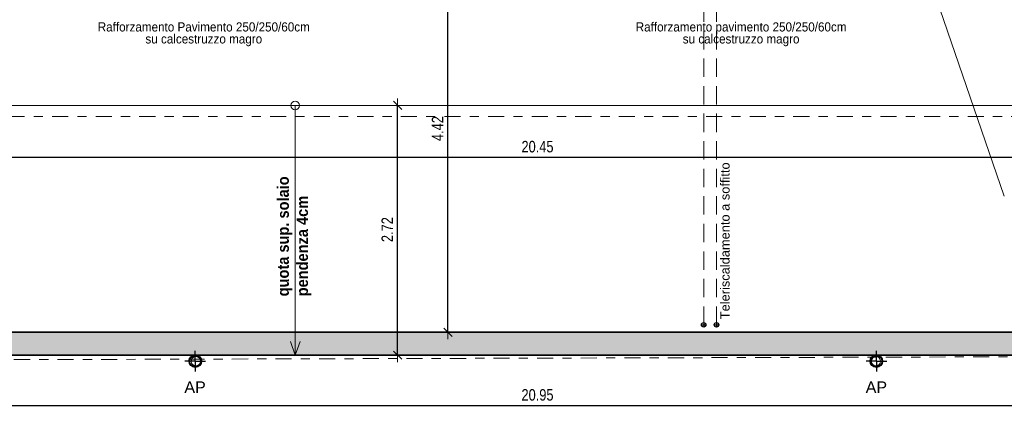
# Model space of a CAD drawing. Header units: metres. Extents: x -75 to 65, y -68 to 92.
# Tile 9 of 34: x 6.83 to 17.56, y -7.28 to -3. Entities that reach past the tile are written whole.
import ezdxf

# ---------------------------------------------------------------- set-up
doc = ezdxf.new("R2010")
doc.units = ezdxf.units.M
doc.header["$PDMODE"] = 65
for name, pattern in [('AUSGEZOGEN', [0]), ('STRICHLINIE2_S3', [0.25, 0.2, -0.05]), ('STRICHLINIE_S4', [0.275, 0.175, -0.05, 0, -0.05])]:
    doc.linetypes.add(name, pattern=pattern)
for name, color, linetype in [('XR$1$010 Aussenwände', 7, 'AUSGEZOGEN'), ('XR$1$010 Aussenwände Bauteilschraffuren', 7, 'AUSGEZOGEN'), ('XR$1$015 Innenwände', 7, 'AUSGEZOGEN'), ('XR$1$035 Decken', 7, 'AUSGEZOGEN'), ('XR$1$060 Möbel Einbau', 7, 'AUSGEZOGEN'), ('XR$1$065 Möbel Einrichtung', 7, 'AUSGEZOGEN'), ('XR$1$080 Raumdefinitionen Kontur', 7, 'AUSGEZOGEN'), ('XR$1$0_', 7, 'AUSGEZOGEN'), ('XR$1$255 Plangrafiken', 7, 'AUSGEZOGEN'), ('XR$2$160 Beschriftungen 50', 7, 'AUSGEZOGEN')]:
    doc.layers.add(name, color=color, linetype=linetype)
doc.layers.add('XR$2$STANDARD_1', color=7, linetype='AUSGEZOGEN', lineweight=25)
doc.styles.add('ARIAL', font='arial.ttf')
doc.dimstyles.new('DIMSTYLE_3', dxfattribs={"dimtxt": 0.125, "dimasz": 0.15, "dimexe": 0, "dimexo": 0, "dimgap": 0.0625, "dimtad": 2, "dimrnd": 0.005, "dimzin": 4, "dimdsep": 46, "dimtxsty": 'ARIAL', "dimblk1": 'ALL_ML_STRICH', "dimblk2": 'ALL_ML_STRICH', "dimsah": 1, "dimcen": 0, "dimclrd": 7, "dimclre": 7, "dimclrt": 7, "dimadec": 0, "dimazin": 0, "dimtfac": 1, "dimtdec": 0, "dimtix": 1, "dimtmove": 2, "dimatfit": 3, "dimfxl": 0, "dimtzin": 0, "dimlwd": 0, "dimlwe": 18, "dimarcsym": 0})

# ---------------------------------------------------------------- blocks, each defined once
blk = doc.blocks.new('COMPLEXOBJECT_18')
at = {"layer": 'XR$1$065 Möbel Einrichtung', "color": 7, "linetype": 'AUSGEZOGEN', "lineweight": 13, "transparency": 33554687}
for start, end in [(90, 270), (270, 90)]:
    blk.add_arc((8.747, -6.722), 0.05, start, end, dxfattribs=at)
blk = doc.blocks.new('COMPLEXOBJECT_19')
at = {"layer": 'XR$1$065 Möbel Einrichtung', "color": 7, "linetype": 'AUSGEZOGEN', "lineweight": 13, "transparency": 33554687}
for start, end in [(90, 270), (270, 90)]:
    blk.add_arc((16.157, -6.722), 0.05, start, end, dxfattribs=at)
blk = doc.blocks.new('ALL_ML_STRICH')
at = {"color": 0, "linetype": 'ByBlock', "lineweight": -2}
for p, q in [((-1, 0), (0.5, 0)), ((-0.3, -0.3), (0.3, 0.3)), ((0, -0.5), (0, 0.5))]:
    blk.add_line(p, q, dxfattribs=at)
blk = doc.blocks.new('*D55')
at = {"layer": 'DEFPOINTS', "color": 7, "linetype": 'AUSGEZOGEN', "lineweight": 18, "transparency": 16777216}
for p in [(1.992, -7.193), (1.992, -7.203), (22.942, -7.203)]:
    blk.add_point(p, dxfattribs=at)
at = {"layer": 'XR$2$STANDARD_1', "color": 7, "linetype": 'AUSGEZOGEN', "lineweight": -2, "transparency": 16777216}
for p, q in [((1.992, -6.703), (1.992, -7.203)), ((22.942, -6.703), (22.942, -7.203)), ((1.992, -7.203), (22.942, -7.203))]:
    blk.add_line(p, q, dxfattribs=at)
at = {"layer": 'XR$2$STANDARD_1', "color": 7, "linetype": 'AUSGEZOGEN', "lineweight": 18, "transparency": 16777216, "xscale": 0.15, "yscale": 0.15, "zscale": 0.15, "rotation": 180}
blk.add_blockref('ALL_ML_STRICH', (1.992, -7.203), dxfattribs=at)
at = {"layer": 'XR$2$STANDARD_1', "color": 7, "linetype": 'AUSGEZOGEN', "lineweight": 18, "transparency": 16777216, "xscale": 0.15, "yscale": 0.15, "zscale": 0.15}
blk.add_blockref('ALL_ML_STRICH', (22.942, -7.203), dxfattribs=at)
at = {"layer": 'XR$2$STANDARD_1', "color": 7, "linetype": 'AUSGEZOGEN', "lineweight": 18, "transparency": 16777216, "insert": (12.47, -7.089), "char_height": 0.125, "width": 0.5, "attachment_point": 5, "style": 'ARIAL'}
blk.add_mtext('\\W0.80;\\A1;{\\A1;{20.95\\H0.082500;\\S^ ;}}', dxfattribs=at)
blk = doc.blocks.new('*D62')
at = {"layer": 'DEFPOINTS', "color": 7, "linetype": 'AUSGEZOGEN', "lineweight": 18, "transparency": 16777216}
for p in [(11.013, -3.936), (10.946, -6.656), (10.946, -6.656)]:
    blk.add_point(p, dxfattribs=at)
at = {"layer": 'XR$2$STANDARD_1', "color": 7, "linetype": 'AUSGEZOGEN', "lineweight": -2, "transparency": 16777216}
for p, q in [((10.946, -3.936), (10.946, -3.936)), ((10.946, -6.656), (10.946, -3.936)), ((10.946, -6.656), (10.946, -6.656))]:
    blk.add_line(p, q, dxfattribs=at)
at = {"layer": 'XR$2$STANDARD_1', "color": 7, "linetype": 'AUSGEZOGEN', "lineweight": 18, "transparency": 16777216, "xscale": 0.15, "yscale": 0.15, "zscale": 0.15}
for p, rotation in [((10.946, -3.936), 90), ((10.946, -6.656), 270)]:
    blk.add_blockref('ALL_ML_STRICH', p, dxfattribs=dict(at, rotation=rotation))
at = {"layer": 'XR$2$STANDARD_1', "color": 7, "linetype": 'AUSGEZOGEN', "lineweight": 18, "transparency": 16777216, "insert": (10.833, -5.289), "char_height": 0.125, "width": 0.4, "attachment_point": 5, "rotation": 90, "style": 'ARIAL'}
blk.add_mtext('\\W0.80;\\A1;{\\A1;{2.72\\H0.082500;\\S^ ;}}', dxfattribs=at)
blk = doc.blocks.new('*D63')
at = {"layer": 'DEFPOINTS', "color": 7, "linetype": 'AUSGEZOGEN', "lineweight": 18, "transparency": 16777216}
for p in [(10.464, -1.985), (11.494, -6.406), (11.55, -6.406)]:
    blk.add_point(p, dxfattribs=at)
at = {"layer": 'XR$2$STANDARD_1', "color": 7, "linetype": 'AUSGEZOGEN', "lineweight": -2, "transparency": 16777216}
for p, q in [((9.787, -1.985), (11.494, -1.985)), ((11.494, -6.406), (11.494, -1.985)), ((11.494, -6.406), (11.494, -6.406))]:
    blk.add_line(p, q, dxfattribs=at)
at = {"layer": 'XR$2$STANDARD_1', "color": 7, "linetype": 'AUSGEZOGEN', "lineweight": 18, "transparency": 16777216, "xscale": 0.15, "yscale": 0.15, "zscale": 0.15}
for p, rotation in [((11.494, -1.985), 90), ((11.494, -6.406), 270)]:
    blk.add_blockref('ALL_ML_STRICH', p, dxfattribs=dict(at, rotation=rotation))
at = {"layer": 'XR$2$STANDARD_1', "color": 7, "linetype": 'AUSGEZOGEN', "lineweight": 18, "transparency": 16777216, "insert": (11.381, -4.188), "char_height": 0.125, "width": 0.4, "attachment_point": 5, "rotation": 90, "style": 'ARIAL'}
blk.add_mtext('\\W0.80;\\A1;{\\A1;{4.42\\H0.082500;\\S^ ;}}', dxfattribs=at)
blk = doc.blocks.new('*D126')
at = {"layer": 'DEFPOINTS', "color": 7, "linetype": 'AUSGEZOGEN', "lineweight": 18, "transparency": 16777216}
for p in [(2.242, -4.16), (2.242, -4.501), (22.692, -4.62)]:
    blk.add_point(p, dxfattribs=at)
at = {"layer": 'XR$2$STANDARD_1', "color": 7, "linetype": 'AUSGEZOGEN', "lineweight": -2, "transparency": 16777216}
for p, q in [((2.242, -4.501), (2.242, -4.501)), ((2.242, -4.501), (22.692, -4.501)), ((22.692, -4.501), (22.692, -4.501))]:
    blk.add_line(p, q, dxfattribs=at)
at = {"layer": 'XR$2$STANDARD_1', "color": 7, "linetype": 'AUSGEZOGEN', "lineweight": 18, "transparency": 16777216, "xscale": 0.15, "yscale": 0.15, "zscale": 0.15, "rotation": 180}
blk.add_blockref('ALL_ML_STRICH', (2.242, -4.501), dxfattribs=at)
at = {"layer": 'XR$2$STANDARD_1', "color": 7, "linetype": 'AUSGEZOGEN', "lineweight": 18, "transparency": 16777216, "xscale": 0.15, "yscale": 0.15, "zscale": 0.15}
blk.add_blockref('ALL_ML_STRICH', (22.692, -4.501), dxfattribs=at)
at = {"layer": 'XR$2$STANDARD_1', "color": 7, "linetype": 'AUSGEZOGEN', "lineweight": 18, "transparency": 16777216, "insert": (12.47, -4.386), "char_height": 0.125, "width": 0.5, "attachment_point": 5, "style": 'ARIAL'}
blk.add_mtext('\\W0.80;\\A1;{\\A1;{20.45\\H0.082500;\\S^ ;}}', dxfattribs=at)
blk = doc.blocks.new('*D190')
at = {"layer": 'DEFPOINTS', "color": 7, "linetype": 'AUSGEZOGEN', "lineweight": 18, "transparency": 16777216}
for p in [(18.352, -1.295), (-2.864, -6.656), (-0.702, -6.656)]:
    blk.add_point(p, dxfattribs=at)
at = {"layer": 'XR$2$STANDARD_1', "color": 7, "linetype": 'AUSGEZOGEN', "lineweight": -2, "transparency": 16777216}
for p, q in [((-0.075, -1.295), (-0.702, -1.295)), ((-0.702, -6.656), (-0.702, -1.295)), ((-0.702, -6.656), (-0.702, -6.656))]:
    blk.add_line(p, q, dxfattribs=at)
at = {"layer": 'XR$2$STANDARD_1', "color": 7, "linetype": 'AUSGEZOGEN', "lineweight": 18, "transparency": 16777216, "xscale": 0.15, "yscale": 0.15, "zscale": 0.15}
for p, rotation in [((-0.702, -1.295), 90), ((-0.702, -6.656), 270)]:
    blk.add_blockref('ALL_ML_STRICH', p, dxfattribs=dict(at, rotation=rotation))
at = {"layer": 'XR$2$STANDARD_1', "color": 7, "linetype": 'AUSGEZOGEN', "lineweight": 18, "transparency": 16777216, "insert": (-0.817, -3.969), "char_height": 0.125, "width": 0.4, "attachment_point": 5, "rotation": 90, "style": 'ARIAL'}
blk.add_mtext('\\W0.80;\\A1;{\\A1;{5.36\\H0.082500;\\S^ ;}}', dxfattribs=at)

msp = doc.modelspace()

# ---------------------------------------------------------------- hatches: boundary and pattern name
at = {"layer": 'XR$1$010 Aussenwände Bauteilschraffuren', "linetype": 'AUSGEZOGEN', "lineweight": 13, "transparency": 33554687}
h = msp.add_hatch(dxfattribs=at)
h.set_pattern_fill('MUSTER', scale=0.05625, style=0, pattern_type=2)
h.set_pattern_definition([(0, (0.1125, 0.1125), (0.05625, 0.05625), [0.05625, -0.05625]), (90, (0.1125, 0.1125), (-0.05625, 0.05625), [0.05625, -0.05625])])
h.paths.add_polyline_path([(22.6918, -6.4065), (2.2418, -6.4065), (2.2418, -6.6565), (22.6918, -6.6565)], flags=0)

# ---------------------------------------------------------------- linework, layer by layer
at = {"layer": 'XR$1$010 Aussenwände', "color": 7, "linetype": 'AUSGEZOGEN', "lineweight": 35, "transparency": 33554687}
for p, q in [((22.6918, -6.4065), (2.2418, -6.4065)), ((1.9918, -6.6565), (22.9418, -6.6565))]:
    msp.add_line(p, q, dxfattribs=at)
at = {"layer": 'XR$1$015 Innenwände', "color": 7, "linetype": 'AUSGEZOGEN', "lineweight": 13, "transparency": 33554687}
msp.add_line((17.5544, -4.9259), (15.5146, 1.0271), dxfattribs=at)
at = {"layer": 'XR$1$015 Innenwände', "color": 7, "linetype": 'STRICHLINIE_S4', "lineweight": 13, "transparency": 33554687}
msp.add_line((23.0318, -4.0565), (1.8718, -4.0565), dxfattribs=at)
at = {"layer": 'XR$1$035 Decken', "color": 30, "linetype": 'STRICHLINIE2_S3', "lineweight": 13, "transparency": 33554687}
for p, q in [((14.2804, -6.3256), (14.2804, 5.3361)), ((14.4204, -6.3256), (14.4204, 5.3461))]:
    msp.add_line(p, q, dxfattribs=at)
at = {"layer": 'XR$1$035 Decken', "color": 30, "linetype": 'AUSGEZOGEN', "lineweight": 25, "transparency": 33554687}
for p, q in [((14.2554, -6.3256), (14.3054, -6.3256)), ((14.2804, -6.3006), (14.2804, -6.3506)), ((14.3954, -6.3256), (14.4454, -6.3256)), ((14.4204, -6.3006), (14.4204, -6.3506))]:
    msp.add_line(p, q, dxfattribs=at)
at = {"layer": 'XR$1$035 Decken', "color": 7, "linetype": 'AUSGEZOGEN', "lineweight": 18, "transparency": 33554687}
msp.add_line((1.9918, -6.6565), (22.9418, -6.6565), dxfattribs=at)
at = {"layer": 'XR$1$035 Decken', "color": 30, "linetype": 'AUSGEZOGEN', "lineweight": 25, "transparency": 33554687}
for centre in [(14.2804, -6.3256), (14.4204, -6.3256)]:
    msp.add_circle(centre, 0.025, dxfattribs=at)
at = {"layer": 'XR$1$060 Möbel Einbau', "color": 172, "linetype": 'AUSGEZOGEN', "lineweight": 25, "transparency": 33554687}
for p, q in [((8.7418, -6.7221), (8.7418, -6.6096)), ((16.1618, -6.7221), (16.1618, -6.6096)), ((8.7418, -6.7221), (8.6293, -6.7221)), ((8.7418, -6.7221), (8.7418, -6.8346)), ((8.7418, -6.7221), (8.8543, -6.7221)), ((16.1618, -6.7221), (16.0493, -6.7221)), ((16.1618, -6.7221), (16.1618, -6.8346)), ((16.1618, -6.7221), (16.2743, -6.7221))]:
    msp.add_line(p, q, dxfattribs=at)
for centre, radius in [((8.7418, -6.7221), 0.0675), ((8.7418, -6.7221), 0.0625), ((16.1618, -6.7221), 0.0675), ((16.1618, -6.7221), 0.0625)]:
    msp.add_circle(centre, radius, dxfattribs=at)
at = {"layer": 'XR$1$080 Raumdefinitionen Kontur', "color": 51, "linetype": 'AUSGEZOGEN', "lineweight": 13, "transparency": 33554687}
msp.add_line((2.2418, -6.4065), (22.6918, -6.4065), dxfattribs=at)
at = {"layer": 'XR$1$0_', "lineweight": 13, "transparency": 33554687}
for p, q in [((22.9418, -3.9365), (1.9918, -3.9365)), ((9.8307, -3.9365), (9.8307, -6.6565)), ((9.8307, -3.9365), (9.8307, -6.6565)), ((9.8307, -6.6565), (9.7784, -6.5061)), ((9.8307, -6.6565), (9.8829, -6.5061))]:
    msp.add_line(p, q, dxfattribs=at)
msp.add_circle((9.8307, -3.9365), 0.0473, dxfattribs=at)
at = {"layer": 'XR$1$255 Plangrafiken', "color": 1, "linetype": 'STRICHLINIE_S4', "lineweight": 18, "transparency": 33554687}
msp.add_line((1.5413, -6.7201), (23.0318, -6.6579), dxfattribs=at)

# ---------------------------------------------------------------- block references
at = {"layer": 'XR$1$065 Möbel Einrichtung', "color": 7, "linetype": 'AUSGEZOGEN', "lineweight": 13, "transparency": 33554687}
for name in ['COMPLEXOBJECT_18', 'COMPLEXOBJECT_19']:
    msp.add_blockref(name, (0, 0), dxfattribs=at)

# ---------------------------------------------------------------- texts
at = {"layer": 'XR$2$160 Beschriftungen 50', "color": 7, "linetype": 'AUSGEZOGEN', "transparency": 33554687, "char_height": 0.1, "attachment_point": 2, "line_spacing_factor": 0.783133, "style": 'ARIAL'}
for s, insert, width in [('\\A1;{\\W0.91;Rafforzamento Pavimento 250/250/60cm}\\P{\\W0.91;su calcestruzzo magro}', (8.8342, -3.0309), 2.372078), ('\\A1;{\\W0.91;Rafforzamento pavimento 250/250/60cm}\\P{\\W0.91;su calcestruzzo magro}', (14.6883, -3.0309), 2.373502)]:
    msp.add_mtext(s, dxfattribs=dict(at, insert=insert, width=width))
at = {"layer": 'XR$2$160 Beschriftungen 50', "color": 30, "linetype": 'AUSGEZOGEN', "transparency": 33554687, "insert": (14.5642, -6.2646), "char_height": 0.1, "width": 1.944325, "attachment_point": 7, "rotation": 90, "style": 'ARIAL'}
msp.add_mtext('Teleriscaldamento a soffitto', dxfattribs=at)
at = {"layer": 'XR$2$160 Beschriftungen 50', "color": 7, "linetype": 'AUSGEZOGEN', "transparency": 33554687, "insert": (10.007, -6.0152), "char_height": 0.125, "width": 1.752545, "attachment_point": 7, "rotation": 90, "style": 'ARIAL'}
msp.add_mtext('\\A1;{\\fArial|b1|i0|c162|p34;\\W0.91;quota sup. solaio\\Ppendenza 4cm }', dxfattribs=at)
at = {"layer": 'XR$2$160 Beschriftungen 50', "color": 7, "linetype": 'AUSGEZOGEN', "transparency": 33554687, "char_height": 0.125, "width": 0.353962, "attachment_point": 7, "style": 'ARIAL'}
for insert in [(8.6227, -7.0667), (16.0457, -7.0667)]:
    msp.add_mtext('AP', dxfattribs=dict(at, insert=insert))

# ---------------------------------------------------------------- dimensions: what is measured, and where the dimension line sits
at = {"layer": 'XR$2$STANDARD_1', "color": 7, "linetype": 'AUSGEZOGEN', "lineweight": 18, "transparency": 33554687}
for base, p1, p2, picture, middle in [((-0.7019, -1.2951), (-0.7019, -6.6565), (-0.0753, -1.2951), '*D190', (-0.8166, -3.9685)), ((11.4939, -1.9846), (11.4939, -6.4065), (9.7868, -1.9846), '*D63', (11.3814, -4.1878)), ((10.9459, -3.9365), (10.9459, -6.6565), (10.9459, -3.9365), '*D62', (10.8334, -5.2888))]:
    dim = msp.add_linear_dim(base=base, p1=p1, p2=p2, angle=90, dimstyle='DIMSTYLE_3', override={"dimpost": '<>', "dimclrd": 7, "dimclre": 7, "dimclrt": 7, "dimlwd": 0, "dimlwe": 18}, dxfattribs=at)
    dim.commit()
    dim.dimension.update_dxf_attribs({"geometry": picture, "text_midpoint": middle, "dimtype": 160})
for base, p1, p2, picture, middle in [((22.6918, -4.501), (2.2418, -4.501), (22.6918, -4.501), '*D126', (12.4698, -4.3864)), ((22.9418, -7.2032), (1.9918, -6.7035), (22.9418, -6.7035), '*D55', (12.4698, -7.0886))]:
    dim = msp.add_linear_dim(base=base, p1=p1, p2=p2, dimstyle='DIMSTYLE_3', override={"dimpost": '<>', "dimclrd": 7, "dimclre": 7, "dimclrt": 7, "dimlwd": 0, "dimlwe": 18}, dxfattribs=at)
    dim.commit()
    dim.dimension.update_dxf_attribs({"geometry": picture, "text_midpoint": middle, "dimtype": 160})

doc.saveas('drawing.dxf')
